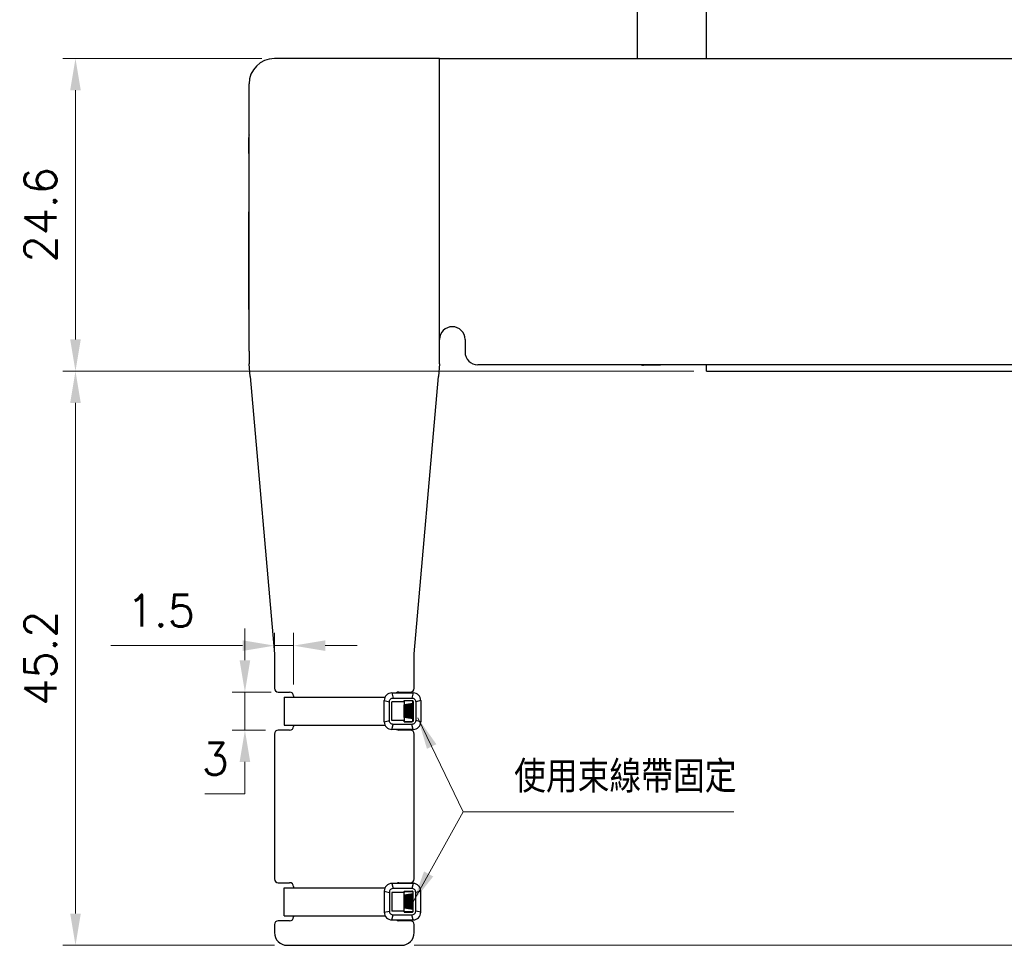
# Model space of a CAD drawing. Header units: millimetres. Extents: x 399 to 6233, y -1870 to 1602.
# Tile 192 of 256: x 5931 to 6009, y -707 to -634. Entities that reach past the tile are written whole.
import ezdxf

# ---------------------------------------------------------------- set-up
doc = ezdxf.new("R2010")
doc.units = ezdxf.units.MM
for name, color, linetype, lineweight in [('AM_0', 7, 'Continuous', 50), ('AM_5', 3, 'Continuous', 25), ('可見 (ISO)', 7, 'Continuous', 25)]:
    doc.layers.add(name, color=color, linetype=linetype, lineweight=lineweight)
doc.styles.add('尺寸標註', font='romans.shx', dxfattribs={"bigfont": 'CHINESET.SHX'})
doc.dimstyles.new('CNS1', dxfattribs={"dimtxt": 2.5, "dimasz": 2.5, "dimexe": 1, "dimexo": 1, "dimgap": 1.5, "dimtad": 1, "dimtoh": 1, "dimdec": 1, "dimdsep": 46, "dimtxsty": '尺寸標註', "dimcen": 0, "dimclrd": 2, "dimclre": 2, "dimclrt": 1, "dimadec": 0, "dimazin": 2, "dimtp": 0.1, "dimtm": 0.1, "dimtfac": 0.71, "dimtdec": 1, "dimtmove": 0, "dimatfit": 0, "dimfxl": 0, "dimlwd": 13, "dimlwe": 13, "dimarcsym": 0})
doc.dimstyles.new('CNS1$0', dxfattribs={"dimtxt": 2.5, "dimasz": 2.5, "dimexe": 1, "dimexo": 1, "dimgap": 1.5, "dimtad": 1, "dimtoh": 1, "dimdec": 1, "dimdsep": 46, "dimtxsty": '尺寸標註', "dimcen": 0, "dimclrd": 2, "dimclre": 2, "dimclrt": 1, "dimadec": 0, "dimazin": 2, "dimtp": 0.1, "dimtm": 0.1, "dimtfac": 0.71, "dimtdec": 1, "dimtmove": 0, "dimatfit": 0, "dimfxl": 0, "dimlwd": 13, "dimlwe": 13, "dimarcsym": 0})
pattern_1 = [(90, (4327.21318, 225.02072), (-0.1905, 5e-17), []), (90, (4327.24493, 225.05247), (-0.1905, 5e-17), []), (90, (4327.27668, 225.08422), (-0.1905, 5e-17), []), (90, (4327.30843, 225.11597), (-0.1905, 5e-17), [])]

# ---------------------------------------------------------------- blocks, each defined once
blk = doc.blocks.new('*D348')
at = {"layer": 'AM_5', "color": 2, "lineweight": 13}
for p, q in [((5950.518, -636.932), (5934.862, -636.932)), ((5935.862, -639.432), (5935.862, -659.032)), ((5984.518, -661.532), (5934.862, -661.532))]:
    blk.add_line(p, q, dxfattribs=at)
at = {"layer": 'AM_5', "color": 2, "lineweight": -2}
for points in [[(5935.445, -639.432), (5936.279, -639.432), (5935.862, -636.932)], [(5935.445, -659.032), (5936.279, -659.032), (5935.862, -661.532)]]:
    blk.add_solid(points, dxfattribs=at)
at = {"layer": 'Defpoints', "color": 0, "lineweight": -2}
for p in [(5951.518, -636.932), (5935.862, -661.532), (5985.518, -661.532)]:
    blk.add_point(p, dxfattribs=at)
at = {"layer": 'AM_5', "color": 1, "insert": (5933.112, -649.232), "char_height": 2.5, "attachment_point": 5, "rotation": 90, "style": '尺寸標註'}
blk.add_mtext('24.6', dxfattribs=at)
blk = doc.blocks.new('*D349')
at = {"layer": 'AM_5', "color": 2, "lineweight": 13}
for p, q in [((6072.683, -561.032), (6119.305, -561.032)), ((6118.305, -563.532), (6118.305, -704.214)), ((5962.518, -706.714), (6119.305, -706.714))]:
    blk.add_line(p, q, dxfattribs=at)
at = {"layer": 'AM_5', "color": 2, "lineweight": -2}
for points in [[(6117.888, -563.532), (6118.722, -563.532), (6118.305, -561.032)], [(6117.888, -704.214), (6118.722, -704.214), (6118.305, -706.714)]]:
    blk.add_solid(points, dxfattribs=at)
at = {"layer": 'Defpoints', "color": 0, "lineweight": -2}
for p in [(6071.683, -561.032), (5961.518, -706.714), (6118.305, -706.714)]:
    blk.add_point(p, dxfattribs=at)
at = {"layer": 'AM_5', "color": 1, "insert": (6115.555, -633.873), "char_height": 2.5, "attachment_point": 5, "rotation": 90, "style": '尺寸標註'}
blk.add_mtext('145.7', dxfattribs=at)
blk = doc.blocks.new('*D339')
at = {"layer": 'AM_5', "color": 2, "lineweight": 13}
for p, q in [((5949.197, -684.286), (5949.197, -681.786)), ((5951.268, -686.786), (5948.197, -686.786)), ((5949.197, -686.786), (5949.197, -689.786)), ((5950.818, -689.786), (5948.197, -689.786)), ((5949.197, -692.286), (5949.197, -694.786)), ((5949.197, -694.786), (5946.03, -694.786))]:
    blk.add_line(p, q, dxfattribs=at)
at = {"layer": 'AM_5', "color": 2, "lineweight": -2}
for points in [[(5948.78, -684.286), (5949.614, -684.286), (5949.197, -686.786)], [(5948.78, -692.286), (5949.614, -692.286), (5949.197, -689.786)]]:
    blk.add_solid(points, dxfattribs=at)
at = {"layer": 'Defpoints', "color": 0, "lineweight": -2}
for p in [(5952.268, -686.786), (5949.197, -689.786), (5951.818, -689.786)]:
    blk.add_point(p, dxfattribs=at)
at = {"layer": 'AM_5', "color": 1, "insert": (5946.864, -692.036), "char_height": 2.5, "attachment_point": 5, "style": '尺寸標註'}
blk.add_mtext('3', dxfattribs=at)
blk = doc.blocks.new('*D340')
at = {"layer": 'AM_5', "color": 2, "lineweight": 13}
for p, q in [((5951.518, -685.486), (5951.518, -682.131)), ((5953.018, -686.184), (5953.018, -682.131)), ((5949.018, -683.131), (5938.637, -683.131)), ((5953.018, -683.131), (5951.518, -683.131)), ((5955.518, -683.131), (5958.018, -683.131))]:
    blk.add_line(p, q, dxfattribs=at)
at = {"layer": 'AM_5', "color": 2, "lineweight": -2}
for points in [[(5949.018, -682.715), (5949.018, -683.548), (5951.518, -683.131)], [(5955.518, -682.715), (5955.518, -683.548), (5953.018, -683.131)]]:
    blk.add_solid(points, dxfattribs=at)
at = {"layer": 'Defpoints', "color": 0, "lineweight": -2}
for p in [(5951.518, -683.131), (5951.518, -686.486), (5953.018, -687.184)]:
    blk.add_point(p, dxfattribs=at)
at = {"layer": 'AM_5', "color": 1, "insert": (5942.577, -680.381), "char_height": 2.5, "attachment_point": 5, "style": '尺寸標註'}
blk.add_mtext('1.5', dxfattribs=at)
blk = doc.blocks.new('*D345')
at = {"layer": 'AM_5', "color": 2, "lineweight": 13}
for p, q in [((5984.518, -661.532), (5934.862, -661.532)), ((5935.862, -704.214), (5935.862, -664.032)), ((5951.518, -706.714), (5934.862, -706.714))]:
    blk.add_line(p, q, dxfattribs=at)
at = {"layer": 'AM_5', "color": 2, "lineweight": -2}
for points in [[(5935.445, -664.032), (5936.279, -664.032), (5935.862, -661.532)], [(5935.445, -704.214), (5936.279, -704.214), (5935.862, -706.714)]]:
    blk.add_solid(points, dxfattribs=at)
at = {"layer": 'Defpoints', "color": 0, "lineweight": -2}
for p in [(5935.862, -661.532), (5985.518, -661.532), (5952.518, -706.714)]:
    blk.add_point(p, dxfattribs=at)
at = {"layer": 'AM_5', "color": 1, "insert": (5933.112, -684.123), "char_height": 2.5, "attachment_point": 5, "rotation": 90, "style": '尺寸標註'}
blk.add_mtext('45.2', dxfattribs=at)

msp = doc.modelspace()

# ---------------------------------------------------------------- hatches: boundary and pattern name
h = msp.add_hatch()
h.set_pattern_fill('ANSI34', color=256, scale=0.01, angle=45)
h.set_pattern_definition(pattern_1)
h.paths.add_polyline_path([(5961.735, -687.784), (5962.406, -687.684), (5962.406, -688.896), (5961.735, -688.796)])
h = msp.add_hatch()
h.set_pattern_fill('ANSI34', color=256, scale=0.01, angle=45)
h.set_pattern_definition(pattern_1)
h.paths.add_polyline_path([(5961.735, -703.788), (5962.406, -703.888), (5962.406, -702.676), (5961.735, -702.776)])

# ---------------------------------------------------------------- linework, layer by layer
for p, q in [((5952.298, -687.184), (5952.298, -689.388)), ((5960.764, -686.854), (5962.435, -686.854)), ((5960.764, -686.854), (5960.864, -687.254)), ((5962.435, -686.854), (5962.335, -687.254)), ((5960.164, -689.125), (5960.164, -687.454)), ((5960.164, -687.454), (5960.564, -687.554)), ((5961.735, -687.554), (5960.764, -687.554)), ((5961.735, -687.554), (5961.735, -687.454)), ((5962.406, -687.684), (5961.735, -687.784)), ((5963.035, -687.454), (5962.635, -687.554)), ((5963.035, -687.454), (5963.035, -689.125)), ((5962.406, -688.896), (5961.735, -688.796)), ((5952.298, -689.388), (5960.225, -689.388)), ((5960.164, -689.125), (5960.564, -689.025)), ((5961.735, -689.025), (5960.764, -689.025)), ((5960.764, -689.725), (5960.864, -689.325)), ((5961.735, -689.125), (5961.735, -689.025)), ((5961.735, -689.125), (5962.335, -689.125)), ((5962.435, -689.725), (5962.335, -689.325)), ((5963.035, -689.125), (5962.635, -689.025)), ((5962.435, -689.725), (5960.764, -689.725)), ((5962.435, -701.846), (5960.764, -701.846)), ((5960.764, -701.846), (5960.864, -702.246)), ((5962.435, -701.846), (5962.335, -702.246)), ((5952.298, -704.388), (5952.298, -702.184)), ((5952.298, -702.184), (5960.225, -702.184)), ((5960.164, -702.446), (5960.164, -704.117)), ((5960.164, -702.446), (5960.564, -702.546)), ((5961.735, -702.546), (5960.764, -702.546)), ((5961.735, -702.446), (5961.735, -702.546)), ((5961.735, -702.446), (5962.335, -702.446)), ((5962.406, -702.676), (5961.735, -702.776)), ((5963.035, -702.446), (5962.635, -702.546)), ((5963.035, -704.117), (5963.035, -702.446)), ((5960.164, -704.117), (5960.564, -704.017)), ((5961.735, -704.017), (5960.764, -704.017)), ((5960.764, -704.717), (5960.864, -704.317)), ((5962.406, -703.888), (5961.735, -703.788)), ((5961.735, -704.017), (5961.735, -704.117)), ((5962.435, -704.717), (5962.335, -704.317)), ((5963.035, -704.117), (5962.635, -704.017)), ((5960.764, -704.717), (5962.435, -704.717))]:
    msp.add_line(p, q)
for points in [[(5952.298, -687.184), (5960.229, -687.184)], [(5960.764, -689.025), (5960.764, -687.554)], [(5960.764, -702.546), (5960.764, -704.017)], [(5952.298, -704.388), (5960.229, -704.388)]]:
    msp.add_lwpolyline(points)
for points in [[(5962.635, -687.554), (5962.635, -689.025, -0.414214), (5962.335, -689.325), (5960.864, -689.325, -0.414214), (5960.564, -689.025), (5960.564, -687.554, -0.414214), (5960.864, -687.254), (5962.335, -687.254, -0.414214)], [(5962.635, -704.017), (5962.635, -702.546, 0.414214), (5962.335, -702.246), (5960.864, -702.246, 0.414214), (5960.564, -702.546), (5960.564, -704.017, 0.414214), (5960.864, -704.317), (5962.335, -704.317, 0.414214)]]:
    msp.add_lwpolyline(points, format="xyb", close=True)
for points in [[(5961.735, -687.454), (5962.335, -687.454, -0.414214), (5962.435, -687.554), (5962.435, -689.025, -0.414214), (5962.335, -689.125)], [(5961.735, -704.117), (5962.335, -704.117, 0.414214), (5962.435, -704.017), (5962.435, -702.546, 0.414214), (5962.335, -702.446)]]:
    msp.add_lwpolyline(points, format="xyb")
for points in [[(5961.735, -687.484), (5961.735, -689.096), (5962.406, -689.096), (5962.406, -687.484)], [(5961.735, -704.088), (5961.735, -702.476), (5962.406, -702.476), (5962.406, -704.088)]]:
    msp.add_lwpolyline(points, close=True)
for centre, start, end in [((5960.764, -687.454), 90, 180), ((5962.435, -687.454), 0, 90), ((5960.764, -689.125), 180, 270), ((5962.435, -689.125), 270, 0), ((5960.764, -702.446), 90, 180), ((5962.435, -702.446), 0, 90), ((5960.764, -704.117), 180, 270), ((5962.435, -704.117), 270, 0)]:
    msp.add_arc(centre, 0.6, start, end)
at = {"layer": '可見 (ISO)'}
for p, q in [((5980.068, -601.696), (5980.068, -636.932)), ((5985.518, -636.932), (5985.518, -627.082)), ((5964.518, -636.932), (5951.518, -636.932)), ((5964.518, -636.932), (6065.518, -636.932)), ((5964.518, -659.032), (5964.518, -636.932)), ((5964.518, -659.96), (5964.518, -636.932)), ((5949.518, -659.96), (5949.518, -638.932)), ((5949.498, -644.407), (5949.498, -643.132)), ((5949.498, -644.407), (5949.498, -646.164)), ((5949.498, -646.164), (5949.498, -648.982)), ((5949.498, -653.882), (5949.498, -648.982)), ((5949.498, -655.832), (5949.498, -653.882)), ((5949.498, -656.682), (5949.498, -655.832)), ((5949.518, -656.682), (5949.498, -656.682)), ((5949.518, -656.722), (5949.498, -656.682)), ((5966.518, -659.032), (5966.518, -660.032)), ((5949.518, -659.96), (5949.518, -660.96)), ((5964.518, -660.96), (5964.518, -659.96)), ((5949.605, -661.96), (5949.518, -660.96)), ((5964.518, -660.96), (5964.43, -661.96)), ((6021.038, -661.032), (5967.518, -661.032)), ((5980.576, -661.068), (5981.908, -661.045)), ((5982.653, -661.032), (5981.908, -661.045)), ((5985.518, -661.532), (5985.518, -661.032)), ((5985.518, -661.532), (6098.518, -661.532)), ((5949.605, -661.96), (5951.518, -683.786)), ((5962.518, -683.786), (5964.43, -661.96)), ((5951.518, -683.786), (5951.518, -684.786)), ((5962.518, -684.786), (5962.518, -683.786)), ((5951.518, -684.786), (5951.518, -685.786)), ((5962.518, -685.786), (5962.518, -684.786)), ((5951.518, -685.786), (5951.518, -686.486)), ((5962.518, -686.486), (5962.518, -685.786)), ((5951.818, -686.786), (5952.718, -686.786)), ((5953.018, -687.086), (5953.018, -687.184)), ((5961.318, -686.786), (5962.218, -686.786)), ((5953.018, -689.388), (5953.018, -689.486)), ((5951.518, -690.086), (5951.518, -701.486)), ((5952.718, -689.786), (5951.818, -689.786)), ((5962.218, -689.786), (5961.318, -689.786)), ((5962.518, -701.486), (5962.518, -690.086)), ((5951.818, -701.786), (5952.718, -701.786)), ((5961.318, -701.786), (5962.218, -701.786)), ((5953.018, -702.086), (5953.018, -702.184)), ((5951.518, -705.086), (5951.518, -705.714)), ((5952.718, -704.786), (5951.818, -704.786)), ((5953.018, -704.388), (5953.018, -704.486)), ((5962.218, -704.786), (5961.318, -704.786)), ((5962.518, -705.714), (5962.518, -705.086)), ((5952.518, -706.714), (5961.518, -706.714))]:
    msp.add_line(p, q, dxfattribs=at)
for centre, radius, start, end in [((5951.518, -638.932), 2, 90, 180), ((5950.498, -643.132), 1, 168.52166, 180), ((5965.518, -659.032), 1, 0, 180), ((5967.518, -660.032), 1, 180, 270), ((5980.568, -660.569), 0.5, 248.02499, 271), ((5951.818, -686.486), 0.3, 180, 270), ((5962.218, -686.486), 0.3, 270, 0), ((5952.718, -687.086), 0.3, 0, 90), ((5961.318, -687.086), 0.3, 90, 129.5522), ((5952.718, -689.486), 0.3, 270, 0), ((5951.818, -690.086), 0.3, 90, 180), ((5961.318, -689.486), 0.3, 232.97349, 270), ((5962.218, -690.086), 0.3, 0, 90), ((5951.818, -701.486), 0.3, 180, 270), ((5952.718, -702.086), 0.3, 0, 90), ((5961.318, -702.086), 0.3, 90, 127.02651), ((5962.218, -701.486), 0.3, 270, 0), ((5951.818, -705.086), 0.3, 90, 180), ((5952.718, -704.486), 0.3, 270, 0), ((5961.318, -704.486), 0.3, 230.4478, 270), ((5962.218, -705.086), 0.3, 0, 90), ((5952.518, -705.714), 1, 180, 270), ((5961.518, -705.714), 1, 270, 0)]:
    msp.add_arc(centre, radius, start, end, dxfattribs=at)
msp.add_open_spline([(5981.787, -661.032), (5981.802, -661.036), (5981.818, -661.039), (5981.858, -661.044), (5981.883, -661.046), (5981.908, -661.045)], degree=3, knots=[0.05056086, 0.05056086, 0.05056086, 0.05056086, 0.05543057, 0.05543057, 0.06301774, 0.06301774, 0.06301774, 0.06301774], dxfattribs=at)

# ---------------------------------------------------------------- texts
at = {"layer": 'AM_0', "color": 1, "insert": (5970.385, -694.711), "char_height": 2.5, "attachment_point": 7, "style": '尺寸標註'}
msp.add_mtext('使用束線帶固定', dxfattribs=at)

# ---------------------------------------------------------------- dimensions: what is measured, and where the dimension line sits
at = {"layer": 'AM_5'}
for base, p1, p2, override, picture, middle in [((6118.305, -706.714), (6071.683, -561.032), (5961.518, -706.714), {"dimpost": '', "dimfxl": 4, "dimarcsym": 1}, '*D349', (6115.555, -633.873)), ((5935.862, -661.532), (5951.518, -636.932), (5985.518, -661.532), {"dimfxl": 4, "dimarcsym": 1}, '*D348', (5933.112, -649.232)), ((5935.862, -661.532), (5952.518, -706.714), (5985.518, -661.532), {"dimpost": '', "dimfxl": 4, "dimarcsym": 1}, '*D345', (5933.112, -684.123)), ((5949.197, -689.786), (5952.268, -686.786), (5951.818, -689.786), {"dimpost": '', "dimfxl": 4, "dimarcsym": 1}, '*D339', (5946.864, -692.036))]:
    dim = msp.add_linear_dim(base=base, p1=p1, p2=p2, angle=90, dimstyle='CNS1$0', override=override, dxfattribs=at)
    dim.commit()
    dim.dimension.update_dxf_attribs({"geometry": picture, "text_midpoint": middle})
dim = msp.add_linear_dim(base=(5951.518, -683.131), p1=(5953.018, -687.184), p2=(5951.518, -686.486), dimstyle='CNS1$0', override={"dimfxl": 4, "dimarcsym": 1}, dxfattribs=at)
dim.commit()
dim.dimension.update_dxf_attribs({"geometry": '*D340', "text_midpoint": (5942.577, -680.381)})

# ---------------------------------------------------------------- leaders
at = {"layer": 'AM_0', "annotation_type": 0, "has_hookline": 1, "hookline_direction": 0, "text_width": 17.292}
msp.add_leader([(5962.803, -688.821), (5966.385, -696.211), (5968.885, -696.211)], dimstyle='CNS1', dxfattribs=at)
at = {"layer": 'AM_0'}
msp.add_leader([(5962.435, -703.282), (5966.385, -696.211)], dimstyle='CNS1', override={"dimgap": 1.5, "dimtad": 0, "dimfxl": 4, "dimarcsym": 1}, dxfattribs=at)

doc.saveas('drawing.dxf')
